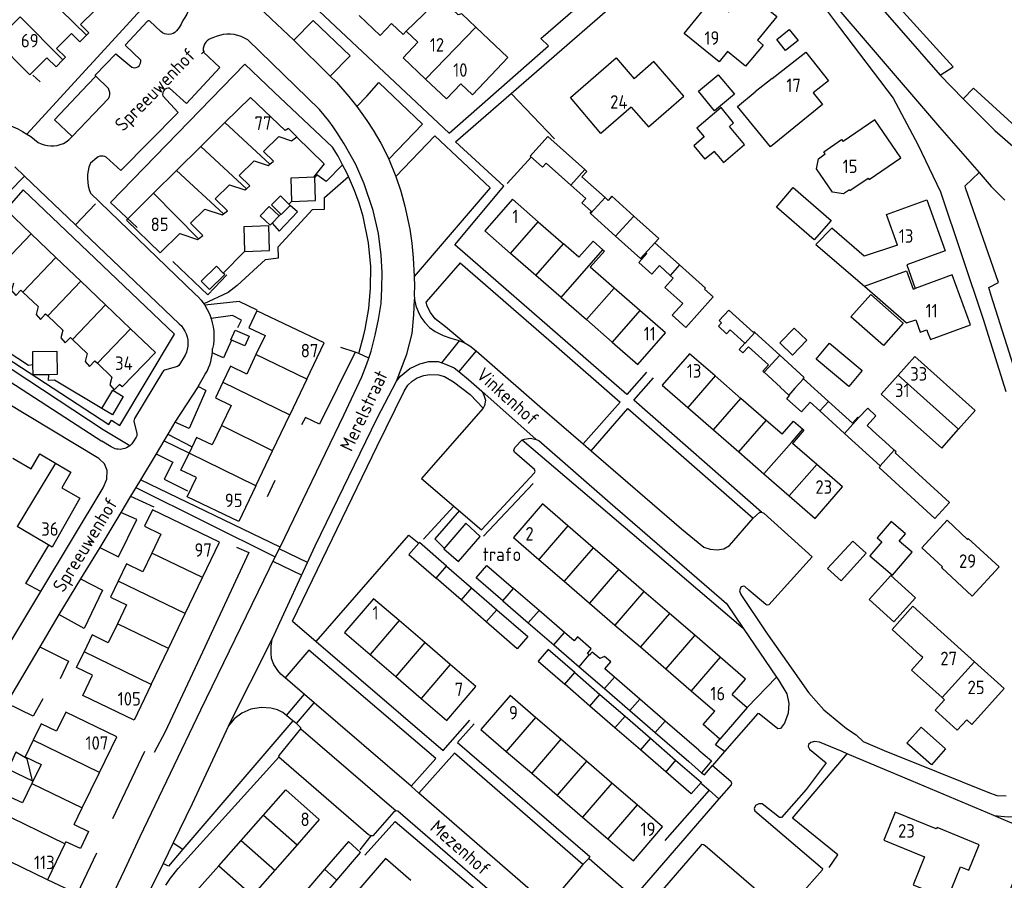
# Model space of a CAD drawing. Header units: metres. Extents: x 226218 to 240385, y 439369 to 449677.
# Tile 42 of 256: x 228462 to 228645, y 440326 to 440485. Entities that reach past the tile are written whole.
import ezdxf

# ---------------------------------------------------------------- set-up
doc = ezdxf.new("R2010")
doc.units = ezdxf.units.M
doc.header["$MEASUREMENT"] = 0
for name, color, linetype in [('DAKRAND', 4, 'Continuous'), ('DAKRAND-BYG', 4, 'Continuous'), ('FUNKTIEAAND', 253, 'Continuous'), ('HEG', 253, 'Continuous'), ('HEK', 253, 'Continuous'), ('HOOFDGEBOUW', 4, 'Continuous'), ('HUISNUMMER', 253, 'Continuous'), ('KANTVERH', 253, 'Continuous'), ('MUUR', 253, 'Continuous'), ('SCHUTTING', 253, 'Continuous'), ('STRAATNAAM', 253, 'Continuous'), ('TUSSENMUUR', 253, 'Continuous')]:
    doc.layers.add(name, color=color, linetype=linetype)
doc.styles.get("Standard").update_dxf_attribs({"font": 'iso.shx'})

msp = doc.modelspace()

# ---------------------------------------------------------------- linework, layer by layer
at = {"layer": 'DAKRAND'}
msp.add_line((228626.41, 440439.97), (228627.98, 440435.57), dxfattribs=at)
for points in [[(228546.45, 440484.05), (228543.89, 440486.49), (228543.2, 440486.34), (228539.91, 440489.46)], [(228473.13, 440484.52), (228474.66, 440482.96), (228474.23, 440482.54)], [(228550.34, 440476.23), (228552.4, 440478.39), (228546.45, 440484.05)], [(228474.23, 440482.54), (228472.98, 440481.31), (228471.45, 440482.86)], [(228598.71, 440481.62), (228599.78, 440480.73), (228596.5, 440476.78), (228593.18, 440479.53)], [(228468.64, 440480.07), (228470.33, 440478.45), (228469.86, 440477.95)], [(228469.86, 440477.95), (228468.63, 440476.67), (228466.89, 440478.33)], [(228575.3, 440469.22), (228578.51, 440465.53), (228585.07, 440471.25), (228579.51, 440477.64), (228575.87, 440474.48)], [(228609.05, 440471.83), (228610.79, 440469.71), (228601.13, 440461.82), (228595, 440469.32), (228598.33, 440472.04)], [(228509.92, 440463.74), (228512.3, 440462.96), (228513.25, 440463.71), (228511.72, 440465.24), (228511.11, 440464.9)], [(228615.79, 440453.88), (228614.68, 440453.11), (228612.67, 440453.46), (228609.69, 440457.75), (228610.02, 440459.64), (228611.29, 440460.53), (228611.02, 440460.92), (228614.34, 440463.23), (228614.63, 440462.82)], [(228508.26, 440458.63), (228508.92, 440459.16), (228507.1, 440460.98)], [(228505.35, 440459.27), (228507.97, 440458.4), (228508.26, 440458.63)], [(228503.9, 440454.08), (228504.55, 440454.59), (228502.58, 440456.55)], [(228500.76, 440454.77), (228503.6, 440453.84), (228503.9, 440454.08)], [(228499.67, 440449.42), (228500.37, 440449.98), (228498.14, 440452.21)], [(228496.18, 440450.29), (228499.42, 440449.23), (228499.67, 440449.42)], [(228495.04, 440444.79), (228495.8, 440445.4), (228493.51, 440447.68)], [(228491.53, 440445.74), (228494.85, 440444.64), (228495.04, 440444.79)], [(228624.72, 440443.62), (228618.55, 440441.59), (228612.52, 440446.74), (228609.57, 440443.74), (228618.56, 440435.98)], [(228565.6, 440441.35), (228568.23, 440444.34), (228570.05, 440442.75)], [(228570.05, 440442.75), (228570.33, 440442.5), (228567.7, 440439.52)], [(228460.68, 440436.58), (228460.33, 440435.19), (228461.15, 440434.28), (228462.06, 440435.26)], [(228618.56, 440435.98), (228626.38, 440429.22), (228628.1, 440429.73), (228628.93, 440427.43), (228630.14, 440427.87)], [(228465.24, 440432.22), (228464.87, 440430.72), (228465.68, 440429.81), (228466.66, 440430.86)], [(228469.84, 440427.83), (228469.48, 440426.38), (228470.29, 440425.47), (228471.24, 440426.49)], [(228474.34, 440423.53), (228473.96, 440421.99), (228474.77, 440421.09), (228475.77, 440422.16)], [(228478.95, 440419.12), (228478.59, 440417.67), (228479.4, 440416.77), (228480.35, 440417.78)], [(228603.28, 440408.54), (228605.39, 440410.96), (228607.12, 440409.47)], [(228607.12, 440409.47), (228607.35, 440409.28), (228605.25, 440406.82)], [(228540.52, 440387.29), (228543.24, 440384.91), (228547.3, 440389.58), (228544.62, 440392), (228540.52, 440387.29)], [(228630.06, 440362.3), (228627.3, 440364.79), (228629.39, 440367.11), (228628.95, 440367.51)], [(228633.43, 440359.27), (228631.67, 440357.31), (228635.79, 440353.6), (228637.55, 440355.55)], [(228471.96, 440336.12), (228474.63, 440334.84), (228473.1, 440331.65), (228470.42, 440332.94)]]:
    msp.add_lwpolyline(points, dxfattribs=at)
at = {"layer": 'DAKRAND-BYG'}
for p, q in [((228594.29, 440466.27), (228592, 440469.12)), ((228591.2, 440460.41), (228592.43, 440458.96)), ((228508.57, 440451.06), (228510.27, 440449.38)), ((228512.03, 440450.97), (228511.77, 440451.22)), ((228508.66, 440447.65), (228509.98, 440449.06)), ((228572.39, 440445.29), (228567.75, 440449.45)), ((228503.41, 440447), (228503.56, 440442.44)), ((228508.33, 440447.29), (228508.66, 440447.65)), ((228577.04, 440441.13), (228572.39, 440445.29)), ((228579.7, 440444.03), (228584.26, 440439.95)), ((228602.85, 440423.2), (228598.24, 440427.4)), ((228464.31, 440421.43), (228464.27, 440423.89)), ((228603.01, 440417.24), (228599.97, 440420.01)), ((228611.88, 440414.63), (228607.28, 440418.83)), ((228608.53, 440414.47), (228610.28, 440412.86)), ((228610.28, 440412.86), (228614.88, 440408.67)), ((228614.88, 440408.67), (228621.48, 440402.65)), ((228620.8, 440408.55), (228619.08, 440410.12)), ((228620.8, 440408.55), (228622.42, 440407.09)), ((228624.11, 440405.55), (228622.42, 440407.09)), ((228541.05, 440384.08), (228545.69, 440380.03)), ((228543.75, 440377.78), (228539.11, 440381.82)), ((228545.69, 440380.03), (228550.35, 440375.98)), ((228558.2, 440375.83), (228553.49, 440379.9)), ((228548.41, 440373.72), (228543.75, 440377.78)), ((228551.51, 440377.6), (228556.21, 440373.53)), ((228562.9, 440371.76), (228558.2, 440375.83)), ((228556.21, 440373.53), (228560.92, 440369.46)), ((228560.92, 440369.46), (228565.63, 440365.4)), ((228565.63, 440365.4), (228570.33, 440361.33)), ((228564.83, 440364.32), (228569.51, 440360.26)), ((228576.89, 440359.4), (228572.18, 440363.47)), ((228567.65, 440358.09), (228562.96, 440362.15)), ((228570.33, 440361.33), (228575.04, 440357.26)), ((228569.51, 440360.26), (228574.15, 440356.23)), ((228581.59, 440355.33), (228576.89, 440359.4)), ((228572.29, 440354.07), (228567.65, 440358.09)), ((228575.04, 440357.26), (228579.75, 440353.2)), ((228574.15, 440356.23), (228578.85, 440352.15)), ((228577, 440350), (228572.29, 440354.07)), ((228587.82, 440349.95), (228581.59, 440355.33)), ((228578.85, 440352.15), (228583.54, 440348.07)), ((228579.75, 440353.2), (228585.97, 440347.81)), ((228581.71, 440345.93), (228577, 440350)), ((228588.36, 440345.74), (228585.97, 440347.81)), ((228518.39, 440327.84), (228514.36, 440323.17)), ((228516.66, 440321.14), (228520.69, 440325.82))]:
    msp.add_line(p, q, dxfattribs=at)
for points in [[(228602.33, 440481.74), (228604.63, 440483.59), (228606.25, 440481.58), (228603.95, 440479.72), (228602.33, 440481.74)], [(228594.45, 440471.59), (228590.78, 440468.54), (228587.77, 440472.17), (228591.44, 440475.21), (228594.45, 440471.59)], [(228592, 440469.12), (228587.47, 440465.3), (228588.83, 440463.69), (228586.89, 440462.04), (228588.98, 440459.57)], [(228592.43, 440458.96), (228596.34, 440462.26), (228593.51, 440465.61), (228594.29, 440466.27)], [(228564.11, 440454.71), (228559.54, 440458.8), (228558.86, 440458.04), (228556.54, 440460.12), (228559.83, 440463.78), (228566.7, 440457.62)], [(228591.2, 440460.41), (228590.76, 440460.98), (228588.98, 440459.57)], [(228516.59, 440456.2), (228512.14, 440456.05), (228512.28, 440451.71)], [(228512.28, 440451.71), (228516.74, 440451.86), (228516.59, 440456.2)], [(228566.7, 440457.62), (228567.08, 440457.28), (228566.17, 440456.27), (228570.45, 440452.43)], [(228567.75, 440449.45), (228567.66, 440449.53), (228567.93, 440449.82), (228566.14, 440451.43), (228566.87, 440452.24), (228564.11, 440454.71)], [(228605.36, 440454.28), (228612.37, 440448.2), (228609.25, 440444.59), (228602.23, 440450.67), (228605.36, 440454.28)], [(228511.77, 440451.22), (228510.23, 440452.74), (228508.57, 440451.06)], [(228575.76, 440449.01), (228571.69, 440452.66), (228571.02, 440451.91), (228570.45, 440452.43)], [(228509.98, 440449.06), (228508.11, 440450.8), (228506.46, 440449.02), (228508.33, 440447.29)], [(228510.27, 440449.38), (228510.36, 440449.29), (228512.03, 440450.97)], [(228579.7, 440444.03), (228580.42, 440444.83), (228575.76, 440449.01)], [(228503.56, 440442.44), (228508.2, 440442.59), (228508.04, 440447.16), (228503.41, 440447)], [(228582.55, 440437.99), (228580.52, 440439.81), (228579.11, 440438.23), (228576.73, 440440.37), (228578.23, 440442.04), (228578.07, 440442.19), (228577.08, 440441.09), (228577.04, 440441.13)], [(228499.62, 440438.4), (228498.33, 440439.72), (228495.49, 440436.93)], [(228584.26, 440439.95), (228589.06, 440435.65), (228588.89, 440435.46), (228590.52, 440434), (228585.43, 440428.33), (228582.91, 440430.59), (228584.85, 440432.75), (228581.52, 440435.73), (228583.1, 440437.49), (228582.55, 440437.99)], [(228495.49, 440436.93), (228497.03, 440435.35), (228499.88, 440438.14), (228499.62, 440438.4)], [(228619.73, 440434.46), (228625.75, 440429.1), (228622.08, 440424.97), (228616.06, 440430.33), (228619.73, 440434.46)], [(228598.24, 440427.4), (228598.08, 440427.54), (228597.97, 440427.41), (228593.4, 440431.57), (228591.62, 440429.62), (228592.08, 440429.21), (228591.48, 440428.55), (228592.98, 440427.17), (228593.65, 440427.9), (228596.39, 440425.4)], [(228503.59, 440424.9), (228501.03, 440426.05), (228501.84, 440427.84), (228504.4, 440426.69), (228503.59, 440424.9)], [(228602.87, 440425.47), (228605.53, 440428.21), (228607.86, 440425.95), (228605.2, 440423.21), (228602.87, 440425.47)], [(228596.39, 440425.4), (228595.33, 440424.24), (228596.02, 440423.61), (228597.06, 440424.75), (228600.76, 440421.38), (228599.72, 440420.24), (228599.97, 440420.01)], [(228612.11, 440425.41), (228618.13, 440420.34), (228615.65, 440417.4), (228609.63, 440422.46), (228612.11, 440425.41)], [(228464.27, 440423.89), (228468.72, 440423.96), (228468.8, 440419.6), (228467.24, 440419.57)], [(228607.28, 440418.83), (228607.2, 440418.9), (228607.37, 440419.08), (228602.85, 440423.2)], [(228467.24, 440419.57), (228464.34, 440419.52), (228464.31, 440421.43)], [(228477.09, 440413.29), (228479.12, 440416.69), (228481.07, 440415.52), (228479.04, 440412.12), (228477.09, 440413.29)], [(228604.57, 440415.79), (228602.97, 440417.2), (228603.01, 440417.24)], [(228608.53, 440414.47), (228606.9, 440412.68), (228604.15, 440415.12), (228604.65, 440415.72), (228604.57, 440415.79)], [(228617.5, 440411.56), (228617.37, 440411.68), (228616.35, 440410.56), (228611.88, 440414.63)], [(228617.5, 440411.56), (228619.19, 440413.34), (228620.7, 440411.91), (228619.08, 440410.12)], [(228621.48, 440402.65), (228621.54, 440402.6), (228621.28, 440402.33), (228631.63, 440392.89), (228634.34, 440395.86), (228624.25, 440405.06), (228624.43, 440405.26), (228624.11, 440405.55)], [(228623.78, 440382.39), (228627.44, 440386.63), (228625.03, 440388.71), (228626.2, 440390.07), (228623.55, 440392.35), (228620.95, 440389.34), (228621.83, 440388.58), (228619.6, 440385.99), (228623.78, 440382.39)], [(228535.91, 440388.35), (228534.05, 440386.22), (228539.11, 440381.82)], [(228541.05, 440384.08), (228536, 440388.46), (228535.91, 440388.35)], [(228618.9, 440386.44), (228614.24, 440381.34), (228611.75, 440383.6), (228616.41, 440388.71), (228618.9, 440386.44)], [(228551.51, 440377.6), (228546.55, 440381.88), (228548.54, 440384.17), (228553.49, 440379.9)], [(228624.01, 440373.74), (228619.45, 440377.88), (228623.48, 440382.32), (228628.04, 440378.19), (228624.01, 440373.74)], [(228550.35, 440375.98), (228556.09, 440370.99), (228554.13, 440368.74), (228548.41, 440373.72)], [(228567.52, 440367.59), (228567.18, 440367.88), (228567.9, 440368.71), (228565.31, 440370.95), (228564.69, 440370.22), (228562.9, 440371.76)], [(228564.83, 440364.32), (228559.88, 440368.62), (228558.01, 440366.43), (228562.96, 440362.15)], [(228572.18, 440363.47), (228570.4, 440365.01), (228571.53, 440366.31), (228570.37, 440367.31), (228569.45, 440366.93), (228568.07, 440368.12), (228567.57, 440367.54), (228567.52, 440367.59)], [(228629.07, 440354.16), (228633.62, 440350.14), (228631.02, 440347.2), (228626.47, 440351.22), (228629.07, 440354.16)], [(228587.82, 440349.95), (228590.22, 440347.93), (228588.36, 440345.74)], [(228461.12, 440349.52), (228459.68, 440346.38), (228464.21, 440344.26), (228463.25, 440348.31), (228461.12, 440349.52)], [(228583.54, 440348.07), (228588.27, 440343.96), (228588.25, 440343.93)], [(228588.25, 440343.93), (228586.45, 440341.83), (228581.71, 440345.93)], [(228520.69, 440325.82), (228525.1, 440330.93), (228522.82, 440332.97), (228518.39, 440327.84)]]:
    msp.add_lwpolyline(points, dxfattribs=at)
at = {"layer": 'HEG'}
for p, q in [((228635.01, 440476.65), (228623.02, 440489.96)), ((228650.28, 440462.22), (228638.81, 440472.74)), ((228561.05, 440463.34), (228553, 440471.74)), ((228524.11, 440423.74), (228521.45, 440424.59)), ((228524.77, 440423.53), (228524.11, 440423.74)), ((228547.88, 440389.61), (228557.11, 440399.39)), ((228602.28, 440363.46), (228596.82, 440357.84)), ((228466.13, 440359.44), (228464.36, 440356.24)), ((228488.81, 440353.34), (228486.79, 440349.51)), ((228479.11, 440337.24), (228485.04, 440349.75)), ((228589.74, 440342.49), (228581.56, 440333.16))]:
    msp.add_line(p, q, dxfattribs=at)
for points in [[(228513.23, 440463.7), (228518.34, 440458.66), (228516.33, 440456.19)], [(228465.75, 440379.33), (228462.95, 440380.85), (228467.24, 440387.96)], [(228592.63, 440349.65), (228590.93, 440350.92), (228591.77, 440351.97)], [(228612.03, 440328.16), (228613.62, 440330.51), (228605.21, 440337.31), (228615.36, 440349.27)]]:
    msp.add_lwpolyline(points, dxfattribs=at)
at = {"layer": 'HEK'}
for p, q in [((228465.67, 440473.87), (228464.3, 440475.15)), ((228509.19, 440399.94), (228507.74, 440396.92))]:
    msp.add_line(p, q, dxfattribs=at)
for points in [[(228464.31, 440421.43), (228463.48, 440421.29), (228457.46, 440425.17), (228456.37, 440425.16), (228456.29, 440426.16)], [(228524.11, 440423.74), (228517.49, 440410.38), (228514.84, 440411.65), (228514.14, 440410.27)], [(228477.09, 440413.29), (228468.32, 440418.53), (228467.2, 440418.48), (228467.24, 440419.57)], [(228516.86, 440370.06), (228534.03, 440389.83), (228535.91, 440388.35)], [(228502.07, 440387.59), (228504.33, 440386.58), (228495.73, 440368.1), (228488.81, 440353.34)], [(228476.09, 440330.79), (228472.52, 440323.28), (228467, 440325.88)]]:
    msp.add_lwpolyline(points, dxfattribs=at)
at = {"layer": 'HOOFDGEBOUW'}
for p, q in [((228473.13, 440484.52), (228475.85, 440487.22)), ((228535.71, 440481.23), (228533.55, 440483.28)), ((228468.64, 440480.07), (228471.45, 440482.86)), ((228601.47, 440474.51), (228598.33, 440472.04)), ((228499.93, 440466.33), (228495.44, 440461.89)), ((228507.1, 440460.98), (228509.92, 440463.74)), ((228495.44, 440461.89), (228490.96, 440457.46)), ((228502.58, 440456.55), (228505.35, 440459.27)), ((228490.96, 440457.46), (228486.69, 440453.23)), ((228498.14, 440452.21), (228500.76, 440454.77)), ((228493.51, 440447.68), (228496.18, 440450.29)), ((228558.03, 440447.95), (228562.73, 440443.85)), ((228468.57, 440441.33), (228463.95, 440445.73)), ((228565.6, 440441.35), (228562.73, 440443.85)), ((228473.18, 440436.92), (228468.57, 440441.33)), ((228557.61, 440437.98), (228552.91, 440442.08)), ((228572.14, 440435.65), (228567.7, 440439.52)), ((228562.31, 440433.88), (228557.61, 440437.98)), ((228477.79, 440432.52), (228473.18, 440436.92)), ((228462.06, 440435.26), (228462.43, 440434.91)), ((228462.43, 440434.91), (228465.24, 440432.22)), ((228576.89, 440431.5), (228572.14, 440435.65)), ((228482.4, 440428.11), (228477.79, 440432.52)), ((228562.31, 440433.88), (228567.02, 440429.78)), ((228466.66, 440430.86), (228467.04, 440430.5)), ((228467.04, 440430.5), (228469.84, 440427.83)), ((228567.02, 440429.78), (228571.78, 440425.63)), ((228630.14, 440427.87), (228630.28, 440427.49)), ((228471.24, 440426.49), (228471.65, 440426.1)), ((228471.65, 440426.1), (228474.34, 440423.53)), ((228475.77, 440422.16), (228476.26, 440421.69)), ((228476.26, 440421.69), (228478.95, 440419.12)), ((228627.92, 440422.95), (228624.81, 440419.46)), ((228627.92, 440422.95), (228639.14, 440412.95)), ((228624.81, 440419.46), (228621.69, 440415.97)), ((228515.11, 440418.72), (228511.96, 440412.12)), ((228595.65, 440415.18), (228590.89, 440419.33)), ((228621.69, 440415.97), (228632.91, 440405.96)), ((228600.34, 440411.09), (228595.65, 440415.18)), ((228508.77, 440405.46), (228511.96, 440412.12)), ((228585.79, 440413.47), (228590.55, 440409.33)), ((228636.02, 440409.46), (228639.14, 440412.95)), ((228603.28, 440408.54), (228600.34, 440411.09)), ((228590.55, 440409.33), (228595.24, 440405.24)), ((228632.91, 440405.96), (228636.02, 440409.46)), ((228609.73, 440402.92), (228605.25, 440406.82)), ((228505.66, 440398.96), (228508.77, 440405.46)), ((228595.24, 440405.24), (228599.93, 440401.16)), ((228599.93, 440401.16), (228604.62, 440397.07)), ((228568.25, 440387.48), (228563.54, 440391.55)), ((228572.96, 440383.42), (228568.25, 440387.48)), ((228558.16, 440385.31), (228562.87, 440381.25)), ((228577.67, 440379.36), (228572.96, 440383.42)), ((228492.57, 440375.26), (228495.78, 440381.94)), ((228562.87, 440381.25), (228567.58, 440377.19)), ((228582.38, 440375.3), (228577.67, 440379.36)), ((228567.58, 440377.19), (228572.29, 440373.12)), ((228489.45, 440368.76), (228492.57, 440375.26)), ((228536.98, 440369.87), (228532.23, 440373.95)), ((228587.09, 440371.23), (228582.38, 440375.3)), ((228572.29, 440373.12), (228577, 440369.06)), ((228638.99, 440366.31), (228632.73, 440371.96)), ((228591.8, 440367.17), (228587.09, 440371.23)), ((228486.24, 440362.1), (228489.45, 440368.76)), ((228541.73, 440365.8), (228536.98, 440369.87)), ((228577, 440369.06), (228581.71, 440365)), ((228526.85, 440367.67), (228531.6, 440363.59)), ((228581.71, 440365), (228586.42, 440360.94)), ((228531.6, 440363.59), (228536.36, 440359.52)), ((228586.42, 440360.94), (228590.8, 440357.16)), ((228630.06, 440362.3), (228632.98, 440359.67)), ((228594.04, 440360.24), (228596.82, 440357.84)), ((228632.98, 440359.67), (228633.43, 440359.27)), ((228596.82, 440357.84), (228591.77, 440351.97)), ((228562.26, 440351.94), (228557.54, 440356)), ((228566.98, 440347.89), (228562.26, 440351.94)), ((228552.12, 440349.69), (228556.84, 440345.63)), ((228571.7, 440343.83), (228566.98, 440347.89)), ((228473.45, 440339.21), (228476.63, 440345.78)), ((228556.84, 440345.63), (228561.55, 440341.58)), ((228576.42, 440339.78), (228571.7, 440343.83)), ((228561.55, 440341.58), (228566.27, 440337.52)), ((228471.96, 440336.12), (228473.45, 440339.21)), ((228502.92, 440333.17), (228507.06, 440337.86)), ((228566.27, 440337.52), (228570.99, 440333.47)), ((228470.24, 440332.57), (228470.42, 440332.94)), ((228498.79, 440328.49), (228502.92, 440333.17)), ((228513.3, 440332.34), (228509.16, 440327.66)), ((228509.16, 440327.66), (228505.02, 440322.98))]:
    msp.add_line(p, q, dxfattribs=at)
for points in [[(228593.18, 440479.53), (228591.59, 440477.58), (228585.1, 440482.89), (228590.37, 440489.34), (228593.41, 440486.86), (228596.54, 440490.69), (228602.29, 440485.99), (228598.71, 440481.62)], [(228466.89, 440478.33), (228463.71, 440475.17), (228457.4, 440481.5), (228461.9, 440485.96)], [(228524.82, 440486.2), (228528.73, 440482.51), (228530.82, 440484.72)], [(228530.82, 440484.72), (228532.99, 440482.68), (228533.55, 440483.28)], [(228535.71, 440481.23), (228532.97, 440478.33), (228537.15, 440474.38)], [(228575.3, 440469.22), (228569.68, 440464.32), (228564.02, 440471.01), (228572.54, 440478.37), (228575.87, 440474.48)], [(228601.47, 440474.51), (228607.7, 440479.42), (228611.91, 440474.08), (228609.05, 440471.83)], [(228550.34, 440476.23), (228545.85, 440471.48), (228543.67, 440473.54)], [(228537.15, 440474.38), (228541.01, 440470.73), (228543.67, 440473.54)], [(228511.11, 440464.9), (228504.65, 440471), (228499.93, 440466.33)], [(228615.79, 440453.88), (228615.89, 440453.73), (228619.28, 440456.05), (228619.46, 440455.78), (228625.32, 440459.78), (228620.51, 440466.83), (228614.63, 440462.82)], [(228486.69, 440453.23), (228481.65, 440448.25), (228487.91, 440442.19), (228491.53, 440445.74)], [(228558.03, 440447.95), (228553.26, 440452.11), (228548.15, 440446.24), (228552.91, 440442.08)], [(228624.72, 440443.62), (228622.66, 440449.3), (228630.13, 440452.02), (228633.56, 440442.57), (228626.41, 440439.97)], [(228463.95, 440445.73), (228459.34, 440450.14), (228453.21, 440443.71), (228456.25, 440440.81)], [(228630.28, 440427.49), (228630.8, 440426.08), (228638.27, 440428.8), (228634.88, 440438.09), (228627.98, 440435.57)], [(228515.11, 440418.72), (228518.34, 440425.47), (228505.86, 440431.42), (228504.34, 440428.26), (228507.37, 440426.82), (228505.68, 440423.29)], [(228571.78, 440425.63), (228576.54, 440421.48), (228581.66, 440427.35), (228576.89, 440431.5)], [(228482.4, 440428.11), (228487.01, 440423.71), (228480.87, 440417.29), (228480.35, 440417.78)], [(228505.68, 440423.29), (228503.96, 440419.7), (228500.97, 440421.13), (228499.55, 440418.17)], [(228590.89, 440419.33), (228586.14, 440423.47), (228581.04, 440417.61), (228585.79, 440413.47)], [(228499.55, 440418.17), (228498.15, 440415.25), (228501.07, 440413.85), (228499.29, 440410.13)], [(228499.29, 440410.13), (228497.58, 440406.55), (228494.66, 440407.95), (228493.27, 440405.04)], [(228460.58, 440404.1), (228463.97, 440402.12), (228465.58, 440404.87), (228468.46, 440403.18)], [(228505.66, 440398.96), (228502.5, 440392.34), (228492.92, 440396.9), (228494.64, 440400.5), (228491.76, 440401.88), (228493.27, 440405.04)], [(228468.46, 440403.18), (228471.35, 440401.49), (228469.67, 440398.61), (228473.02, 440396.65), (228467.88, 440387.59), (228461.35, 440391.4)], [(228604.62, 440397.07), (228609.42, 440392.89), (228614.52, 440398.74), (228609.73, 440402.92)], [(228563.54, 440391.55), (228558.83, 440395.61), (228553.45, 440389.37), (228558.16, 440385.31)], [(228495.78, 440381.94), (228498.93, 440388.5), (228486.46, 440394.52), (228485, 440391.47), (228488.02, 440390.02), (228486.33, 440386.49)], [(228633.03, 440383.96), (228629.21, 440387.44), (228633.91, 440392.56), (228637.7, 440389)], [(228637.7, 440389), (228637.85, 440389.16), (228643.6, 440383.95), (228638.59, 440378.49), (228632.86, 440383.79), (228633.03, 440383.96)], [(228486.33, 440386.49), (228484.66, 440383.02), (228481.66, 440384.46), (228480.11, 440381.25)], [(228480.11, 440381.25), (228478.7, 440378.32), (228481.67, 440376.89), (228479.96, 440373.34)], [(228532.23, 440373.95), (228527.47, 440378.02), (228522.09, 440371.74), (228526.85, 440367.67)], [(228628.95, 440367.51), (228623.7, 440372.32), (228627.58, 440376.61), (228632.73, 440371.96)], [(228479.96, 440373.34), (228478.28, 440369.86), (228475.28, 440371.3), (228473.78, 440368.17)], [(228486.24, 440362.1), (228483.07, 440355.49), (228473.58, 440360.06), (228475.38, 440363.82), (228472.38, 440365.26), (228473.78, 440368.17)], [(228594.04, 440360.24), (228596.51, 440363.11), (228591.8, 440367.17)], [(228536.36, 440359.52), (228541.11, 440355.45), (228546.49, 440361.73), (228541.73, 440365.8)], [(228637.55, 440355.55), (228638.5, 440354.69), (228644.5, 440361.34), (228638.99, 440366.31)], [(228557.54, 440356), (228552.82, 440360.05), (228547.4, 440353.74), (228552.12, 440349.69)], [(228476.63, 440345.78), (228479.85, 440352.42), (228470.4, 440357), (228468.67, 440353.43), (228465.81, 440354.82), (228464.33, 440351.76)], [(228591.77, 440351.97), (228588.65, 440354.66), (228590.8, 440357.16)], [(228464.33, 440351.76), (228462.84, 440348.69), (228465.8, 440347.26), (228464.09, 440343.72)], [(228464.09, 440343.72), (228462.35, 440340.13), (228459.42, 440341.54), (228457.95, 440338.5)], [(228507.06, 440337.86), (228511.2, 440342.54), (228517.43, 440337.03), (228513.3, 440332.34)], [(228570.99, 440333.47), (228575.71, 440329.41), (228581.13, 440335.72), (228576.42, 440339.78)], [(228470.24, 440332.57), (228466.99, 440325.87), (228457.64, 440330.41), (228459.51, 440334.26), (228456.58, 440335.67), (228457.95, 440338.5)], [(228639.87, 440332.38), (228632.08, 440335.59), (228631.89, 440335.31), (228624.3, 440338.43), (228622.19, 440333.21), (228629.71, 440330.16), (228627.59, 440324.94), (228633.99, 440322.35), (228636.38, 440328.26), (228637.94, 440327.63), (228639.87, 440332.38)], [(228505.02, 440322.98), (228500.89, 440318.3), (228494.65, 440323.81), (228498.79, 440328.49)], [(228534.42, 440325.74), (228529.72, 440329.81), (228524.36, 440323.61), (228529.06, 440319.55)]]:
    msp.add_lwpolyline(points, dxfattribs=at)
at = {"layer": 'KANTVERH'}
for p, q in [((228486.78, 440489.97), (228463.17, 440464.22)), ((228485.55, 440485.14), (228481.38, 440480.7)), ((228488.04, 440483.23), (228485.99, 440485.15)), ((228491.45, 440483.98), (228490.93, 440483.34)), ((228517.46, 440468.75), (228504.17, 440481.68)), ((228484.31, 440477.94), (228481.38, 440480.7)), ((228495.56, 440479.07), (228496.15, 440479.63)), ((228519.44, 440474.98), (228523.14, 440478.72)), ((228632.64, 440475.11), (228635.01, 440476.65)), ((228475.99, 440474.96), (228474.51, 440473.38)), ((228478.29, 440472.67), (228475.99, 440474.96)), ((228474.51, 440473.38), (228468.33, 440466.88)), ((228638.81, 440472.74), (228636.88, 440470.72)), ((228471.58, 440463.75), (228478.34, 440470.81)), ((228509.08, 440472), (228519.89, 440461.76)), ((228468.33, 440466.88), (228471.58, 440463.75)), ((228470.97, 440463.12), (228471.58, 440463.75)), ((228472.21, 440447.38), (228462.72, 440456.43)), ((228474.99, 440453.26), (228494.35, 440434.59)), ((228512.28, 440451.71), (228511.77, 440451.22)), ((228509.98, 440449.06), (228510.27, 440449.38)), ((228503.56, 440442.44), (228499.62, 440438.4)), ((228543.55, 440440.31), (228537.27, 440433.08)), ((228496.02, 440432.7), (228496.17, 440432.47)), ((228477.3, 440409.37), (228445.54, 440430.26)), ((228497.36, 440429.99), (228497.27, 440429.98)), ((228454.06, 440426.17), (228478.4, 440410.31)), ((228540.18, 440421.76), (228543.47, 440425.87)), ((228545.39, 440424.92), (228546.52, 440423.97)), ((228492.55, 440423.22), (228491.52, 440421.48)), ((228499.64, 440422.67), (228497.53, 440423.6)), ((228546.52, 440423.97), (228543.31, 440420.15)), ((228454.13, 440422.08), (228477.07, 440407.25)), ((228488.33, 440420.06), (228483.17, 440411.45)), ((228490.89, 440421.01), (228488.97, 440420.5)), ((228494.93, 440417.37), (228495.93, 440419.1)), ((228494.93, 440417.37), (228490.64, 440410.75)), ((228496.36, 440416.63), (228494.93, 440417.38)), ((228557.64, 440407.58), (228547.57, 440416.54)), ((228483.08, 440410.67), (228483.55, 440408.73)), ((228493.28, 440409.57), (228490.64, 440410.75)), ((228482.29, 440406.4), (228477.3, 440409.37)), ((228489.34, 440408.57), (228493.82, 440406.17)), ((228478.8, 440406.21), (228477.07, 440407.25)), ((228483.46, 440407.96), (228482.91, 440407.12)), ((228493.27, 440405.03), (228488.59, 440407.32)), ((228487.14, 440404.9), (228490.27, 440403.33)), ((228510.15, 440387.6), (228484.26, 440400.09)), ((228483.39, 440398.65), (228509.24, 440385.76)), ((228482.42, 440397.05), (228486.73, 440395.07)), ((228483.56, 440392.68), (228480.61, 440394.03)), ((228536.75, 440389.05), (228542.41, 440395.16)), ((228476.69, 440387.5), (228480.15, 440385.77)), ((228515.23, 440384.71), (228509.98, 440387.25)), ((228514.15, 440382.37), (228508.84, 440384.94)), ((228473.15, 440381.7), (228477.21, 440379.61)), ((228473.8, 440372.48), (228469.1, 440375.06)), ((228512.46, 440373.83), (228516.86, 440370.06)), ((228500.57, 440354.45), (228508.69, 440370.51)), ((228465.58, 440369.11), (228470.88, 440366.45)), ((228514.65, 440360.29), (228511.29, 440356.37)), ((228464.36, 440356.24), (228459.39, 440358.64)), ((228513.17, 440354.84), (228516.48, 440358.72)), ((228512.55, 440355.35), (228492.1, 440331.53)), ((228514.01, 440353.85), (228531.68, 440338.67)), ((228592.63, 440349.65), (228590.39, 440347.1)), ((228588.36, 440343.73), (228588.25, 440343.93)), ((228588.36, 440343.73), (228589.74, 440342.49)), ((228589.74, 440342.49), (228591.56, 440340.87)), ((228481.35, 440327.79), (228484.18, 440333.93)), ((228525.01, 440331.46), (228527.04, 440334.01)), ((228490.32, 440332.73), (228492.1, 440331.53)), ((228478.85, 440322.58), (228481.35, 440327.79))]:
    msp.add_line(p, q, dxfattribs=at)
for points in [[(228590.4, 440523.54), (228609.57, 440501.51), (228616.98, 440492.95), (228621.14, 440488.29), (228632.64, 440475.11), (228636.88, 440470.72), (228642.77, 440464.87), (228646.58, 440461.55)], [(228505.36, 440498.37), (228541.53, 440464.4), (228559.97, 440480.59), (228558.51, 440481.96), (228591.34, 440510.29), (228584.17, 440518.72)], [(228586.06, 440519.62), (228599.25, 440504.35), (228619.85, 440480.28), (228632.53, 440465.49), (228639.85, 440457.05), (228642.09, 440454.51), (228644.63, 440451.95)], [(228578.16, 440420.06), (228574.52, 440415.88), (228542.55, 440443.66), (228551.64, 440454.53), (228542.67, 440462.76), (228553, 440471.74), (228580.28, 440495.46), (228587.44, 440501.67), (228593.92, 440507.29)], [(228598.51, 440502.17), (228601.94, 440498.34), (228609.66, 440489.71), (228613.92, 440483.96), (228623.89, 440470.89), (228628.51, 440462.29), (228632.67, 440453.47), (228640.61, 440429.88), (228644.78, 440416.46)], [(228492.04, 440493.03), (228492.45, 440492.46), (228492.8, 440491.85), (228493.07, 440491.2), (228493.27, 440490.53), (228493.39, 440489.84), (228493.43, 440489.15), (228493.4, 440488.45), (228493.28, 440487.76), (228493.09, 440487.08), (228492.83, 440486.43), (228492.49, 440485.82), (228492.08, 440485.25)], [(228500.2, 440493.48), (228508.51, 440485.56), (228512.69, 440481.6), (228519.44, 440474.98)], [(228485.99, 440485.15), (228485.85, 440485.22), (228485.69, 440485.22), (228485.55, 440485.14)], [(228492.08, 440485.25), (228491.8, 440484.6), (228491.45, 440483.98)], [(228512.69, 440481.6), (228516.28, 440485.29), (228523.14, 440478.72)], [(228490.93, 440483.34), (228490.63, 440483.08), (228490.29, 440482.88), (228489.91, 440482.75), (228489.51, 440482.7), (228489.11, 440482.72), (228488.72, 440482.82), (228488.36, 440482.99), (228488.04, 440483.23)], [(228497.67, 440482.04), (228497.29, 440481.92), (228496.94, 440481.75), (228496.63, 440481.51), (228496.36, 440481.23), (228496.15, 440480.9), (228496, 440480.54), (228495.91, 440480.16), (228495.89, 440479.77), (228495.94, 440479.38)], [(228504.17, 440481.68), (228503.58, 440482.02), (228502.95, 440482.3), (228502.31, 440482.51), (228501.64, 440482.65), (228500.96, 440482.72), (228500.28, 440482.72), (228499.61, 440482.65), (228498.94, 440482.52), (228498.29, 440482.31), (228497.67, 440482.04)], [(228475.99, 440474.96), (228475.82, 440475.12), (228479.68, 440479.07), (228482.63, 440476.64)], [(228482.63, 440476.64), (228482.9, 440476.54), (228483.19, 440476.52), (228483.48, 440476.57), (228483.75, 440476.69), (228483.98, 440476.87), (228484.16, 440477.1), (228484.28, 440477.36), (228484.33, 440477.65), (228484.31, 440477.94)], [(228495.94, 440479.38), (228498.98, 440476.54), (228492.78, 440469.85), (228489.66, 440472.7)], [(228509.08, 440472), (228503.64, 440477.15), (228478.72, 440451.54), (228483.61, 440446.89)], [(228519.44, 440474.98), (228520.61, 440473.84), (228522.88, 440471.17), (228524.41, 440469.31), (228526.22, 440466.74), (228527.41, 440464.95), (228528.83, 440462.52), (228529.96, 440460.38), (228530.32, 440459.56), (228531.65, 440456.32), (228532.54, 440453.61), (228533.32, 440450.86), (228534.23, 440446.58), (228534.57, 440443.98), (228534.84, 440441.22), (228535.05, 440437.8), (228535.07, 440435.99), (228535.02, 440434.52), (228535.11, 440433.49), (228535.33, 440432.37), (228535.76, 440431.28), (228536.27, 440430.25), (228536.99, 440429.27), (228537.86, 440428.33), (228538.92, 440427.57), (228540.4, 440426.86), (228541.83, 440426.36), (228543.14, 440426), (228543.47, 440425.87)], [(228478.34, 440470.81), (228478.48, 440471.17), (228478.55, 440471.55), (228478.54, 440471.94), (228478.45, 440472.31), (228478.29, 440472.67)], [(228489.66, 440472.7), (228489.38, 440472.72), (228489.1, 440472.66), (228488.84, 440472.54), (228488.62, 440472.35), (228488.46, 440472.12), (228488.37, 440471.85), (228488.34, 440471.56), (228488.39, 440471.28)], [(228524.41, 440469.31), (228526.28, 440471.24), (228528.5, 440473.76), (228536.58, 440466.07), (228530.32, 440459.56)], [(228488.39, 440471.28), (228491.24, 440468.23), (228480.6, 440457.44), (228477.89, 440459.94)], [(228521.46, 440463.25), (228520.75, 440464.41), (228519.99, 440465.54), (228519.19, 440466.64), (228518.35, 440467.71), (228517.46, 440468.75)], [(228459.78, 440465.9), (228460.66, 440465.55), (228461.52, 440465.15), (228462.36, 440464.71), (228463.17, 440464.22)], [(228463.17, 440464.22), (228463.9, 440463.73), (228464.6, 440463.21), (228465.28, 440462.65)], [(228484.18, 440333.93), (228495.48, 440357.39), (228509.24, 440385.76), (228510.15, 440387.6), (228521.97, 440412.07), (228525.32, 440419.19), (228526.24, 440421.57), (228526.61, 440422.62), (228527.07, 440423.95), (228527.81, 440426.89), (228528.43, 440429.84), (228528.88, 440432.8), (228529.06, 440435.54), (228529.08, 440438.52), (228528.89, 440441.73), (228528.39, 440445.78), (228527.44, 440450), (228525.76, 440454.96), (228524.19, 440458.55), (228522.05, 440462.39), (228521.46, 440463.25)], [(228531.65, 440456.32), (228538.88, 440463.89), (228549.11, 440454.26), (228535.05, 440437.8)], [(228465.28, 440462.65), (228465.82, 440462.39), (228466.4, 440462.19), (228466.99, 440462.06), (228467.59, 440462), (228468.2, 440462.02), (228468.8, 440462.1), (228469.38, 440462.26), (228469.95, 440462.48), (228470.48, 440462.77), (228470.97, 440463.12)], [(228521.74, 440458.52), (228520.9, 440460.14), (228519.89, 440461.76)], [(228476.15, 440459.8), (228474.98, 440458.81), (228474.93, 440458.71)], [(228477.89, 440459.94), (228477.61, 440460.06), (228477.31, 440460.12), (228477, 440460.13), (228476.7, 440460.08), (228476.41, 440459.97), (228476.15, 440459.8)], [(228460.94, 440458.15), (228462.72, 440456.43), (228459.9, 440453.47), (228447.3, 440456.57), (228447.63, 440457.9)], [(228474.93, 440458.71), (228474.7, 440458.05), (228474.54, 440457.37), (228474.44, 440456.68), (228474.42, 440455.98), (228474.46, 440455.28), (228474.57, 440454.59), (228474.75, 440453.91), (228474.99, 440453.26)], [(228521.74, 440458.52), (228518.73, 440455.4), (228516.99, 440456.65), (228516.59, 440456.2)], [(228522.83, 440456.31), (228522.52, 440456.99), (228521.74, 440458.52)], [(228502.22, 440436.13), (228507.45, 440440.97), (228509.83, 440441.27), (228509.79, 440443.3), (228516.16, 440450.19), (228518.4, 440450.3), (228518.39, 440452.45), (228522.83, 440456.31)], [(228526.61, 440422.62), (228524.77, 440423.53), (228525.68, 440426.95), (228525.95, 440427.99), (228526.61, 440431.84), (228526.91, 440435.61), (228526.98, 440439.63), (228526.55, 440444.02), (228525.56, 440448.91), (228524.84, 440451.4), (228523.99, 440453.72), (228522.83, 440456.31)], [(228641.68, 440435.73), (228643.43, 440436.7), (228637.3, 440454.26), (228637.27, 440454.61), (228639.85, 440457.05)], [(228478.4, 440410.31), (228478.86, 440411.11), (228480.43, 440410.16), (228490.56, 440427.08), (228462.49, 440453.86), (228458.04, 440448.87), (228450.57, 440450.71), (228449.42, 440445.83)], [(228475.9, 440451.25), (228472.21, 440447.38), (228491.44, 440429.03)], [(228508.66, 440447.65), (228509.98, 440446.21), (228513.38, 440449.8), (228512.03, 440450.97)], [(228490.26, 440440.55), (228496.73, 440434.39), (228500.27, 440438.12)], [(228543.55, 440440.31), (228561.41, 440424.78), (228573.28, 440414.5), (228566.39, 440406.73)], [(228502.22, 440436.13), (228500.54, 440434.84), (228496.02, 440432.7)], [(228494.35, 440434.59), (228494.96, 440434), (228495.51, 440433.37), (228496.02, 440432.7)], [(228658.25, 440355.84), (228658.2, 440356.02), (228657.8, 440356.35), (228656.84, 440356.96), (228656.59, 440357.62), (228656.45, 440358.33), (228654.03, 440384.13), (228649.14, 440418.7), (228647.11, 440418.49), (228642.11, 440434.24), (228641.68, 440435.73)], [(228505.92, 440431.57), (228502.56, 440433.18), (228496.17, 440432.47)], [(228496.17, 440432.47), (228496.64, 440431.68), (228497.03, 440430.85), (228497.36, 440429.99)], [(228531.73, 440418.38), (228533.67, 440423.35), (228534.64, 440427.22), (228534.98, 440430.68), (228535.11, 440433.49)], [(228544.32, 440425.55), (228540.83, 440428.43), (228538.94, 440429.96), (228538.07, 440431.13), (228537.45, 440432.28), (228537.27, 440433.08)], [(228502.97, 440429.71), (228501.34, 440430.53), (228497.36, 440429.99)], [(228491.44, 440429.03), (228491.85, 440428.62), (228492.2, 440428.16), (228492.5, 440427.67), (228492.74, 440427.14), (228492.92, 440426.59), (228493.02, 440426.02), (228493.06, 440425.45), (228493.04, 440424.87), (228492.94, 440424.3), (228492.78, 440423.75), (228492.55, 440423.22)], [(228497.36, 440429.99), (228497.58, 440429.21), (228497.74, 440428.42), (228497.84, 440427.62), (228497.89, 440426.81), (228497.86, 440426), (228497.78, 440425.2), (228497.64, 440424.41)], [(228543.47, 440425.87), (228544.32, 440425.55), (228545.39, 440424.92)], [(228497.45, 440422.69), (228497.55, 440423.26), (228497.61, 440423.83), (228497.64, 440424.41)], [(228546.52, 440423.97), (228548.54, 440422.27), (228558.34, 440413.7), (228566.39, 440406.73), (228567.9, 440405.43), (228584.64, 440390.97), (228588.78, 440387.58), (228589.95, 440387.19), (228591.27, 440387.08), (228592.47, 440387.28), (228593.52, 440387.89), (228597.95, 440392.93), (228599.18, 440394.04), (228599.48, 440394.06), (228599.88, 440393.86), (228608.88, 440385.79), (228600.84, 440376.89), (228600.55, 440376.84), (228600.26, 440376.93)], [(228458.52, 440367.28), (228465.75, 440379.33), (228477.3, 440398.61), (228478, 440400.2), (228478.08, 440401.82), (228477.6, 440403.02), (228476.51, 440404.02), (228454.82, 440417.06), (228446.7, 440421.72), (228445.84, 440421.91), (228445.13, 440422.07), (228444.43, 440422.08), (228443.93, 440421.97), (228443.54, 440421.51), (228438.43, 440400.78), (228436.92, 440394.46)], [(228491.52, 440421.48), (228491.36, 440421.27), (228491.14, 440421.11), (228490.89, 440421.01)], [(228496.87, 440420.82), (228497.11, 440421.43), (228497.3, 440422.05), (228497.45, 440422.69)], [(228528.19, 440411.53), (228531.73, 440418.38), (228532.51, 440419.28), (228534.2, 440420.75), (228536.08, 440421.58), (228537.77, 440422), (228539.49, 440422.01), (228540.18, 440421.76)], [(228540.18, 440421.76), (228540.82, 440421.53), (228542.46, 440420.83), (228543.31, 440420.15)], [(228488.97, 440420.5), (228488.72, 440420.41), (228488.5, 440420.26), (228488.33, 440420.06)], [(228495.93, 440419.1), (228496.28, 440419.65), (228496.6, 440420.22), (228496.87, 440420.82)], [(228512.46, 440373.83), (228528.14, 440406.34), (228533.15, 440416.5), (228533.88, 440417.63), (228534.64, 440418.37), (228535.57, 440419), (228536.8, 440419.41), (228537.92, 440419.59), (228539.52, 440419.55), (228540.65, 440419.26), (228542.36, 440418.24), (228545.42, 440415.89), (228547.85, 440413.36)], [(228543.31, 440420.15), (228545.1, 440418.7), (228547.57, 440416.54), (228547.92, 440415.96), (228548.26, 440414.87), (228548.06, 440413.84), (228547.85, 440413.36), (228536.38, 440400.29), (228547.51, 440390.82)], [(228599.48, 440394.06), (228575.78, 440414.85), (228579.43, 440419.01)], [(228567.9, 440405.43), (228574.66, 440413.27), (228597.95, 440392.93)], [(228490.64, 440410.75), (228489.34, 440408.57), (228488.59, 440407.32), (228487.14, 440404.9), (228484.26, 440400.09), (228483.39, 440398.65), (228482.42, 440397.05), (228480.61, 440394.03), (228476.69, 440387.5), (228473.15, 440381.7), (228469.1, 440375.06), (228465.58, 440369.11), (228459.39, 440358.64), (228455.85, 440352.81), (228451.8, 440346.14)], [(228483.17, 440411.45), (228483.07, 440411.2), (228483.03, 440410.93), (228483.08, 440410.67)], [(228508.47, 440369.2), (228508.69, 440370.51), (228516.65, 440387.81), (228528.19, 440411.53)], [(228483.55, 440408.73), (228483.59, 440408.47), (228483.56, 440408.21), (228483.46, 440407.96)], [(228482.64, 440406.72), (228482.48, 440406.55), (228482.29, 440406.4)], [(228482.91, 440407.12), (228482.79, 440406.92), (228482.64, 440406.72)], [(228547.51, 440390.82), (228557.35, 440401.34), (228557.48, 440401.63), (228557.36, 440401.97), (228553.67, 440405.2), (228553.51, 440405.51), (228553.72, 440406.04), (228555.07, 440407.46), (228555.53, 440407.61), (228556.61, 440407.77), (228557.64, 440407.58), (228558.15, 440407.36), (228571.41, 440395.79), (228593, 440377.11), (228596.09, 440372.57), (228602.28, 440363.46)], [(228555.07, 440407.46), (228575.48, 440390.09), (228596.09, 440372.57)], [(228479.28, 440405.93), (228479.03, 440406.06), (228478.8, 440406.21)], [(228479.81, 440405.78), (228479.54, 440405.84), (228479.28, 440405.93)], [(228480.48, 440405.72), (228480.14, 440405.73), (228479.81, 440405.78)], [(228481.05, 440405.8), (228480.77, 440405.74), (228480.48, 440405.72)], [(228481.63, 440406.01), (228481.35, 440405.89), (228481.05, 440405.8)], [(228482.29, 440406.4), (228481.97, 440406.19), (228481.63, 440406.01)], [(228543.42, 440394.35), (228538.86, 440389.15), (228540.54, 440387.45)], [(228600.26, 440376.93), (228597.14, 440379.63), (228596.39, 440380.29), (228596.07, 440380.35), (228595.67, 440380.13), (228595.41, 440379.5), (228595.61, 440378.8), (228600.3, 440371.87), (228605.26, 440364.75), (228608.21, 440360.62), (228611.05, 440357.43), (228615.27, 440353.96), (228617.01, 440352.74)], [(228516.86, 440370.06), (228540.41, 440349.88), (228545.38, 440355.48)], [(228516.48, 440358.72), (228511.09, 440363.35), (228510.3, 440364.04), (228509.71, 440364.72), (228509.02, 440365.81), (228508.57, 440366.92), (228508.47, 440367.89), (228508.47, 440369.2)], [(228534.47, 440343.24), (228539.06, 440348.4), (228515.5, 440368.48), (228511.09, 440363.35)], [(228602.28, 440363.46), (228602.59, 440363.01), (228604.17, 440360.38), (228604.56, 440358.6), (228604.43, 440356.77), (228603.75, 440354.95), (228603.01, 440353.96), (228602.48, 440353.85), (228599.07, 440356.67), (228598.78, 440356.7), (228592.63, 440349.65)], [(228513.17, 440354.84), (228512.55, 440355.35), (228510.64, 440356.9), (228509.7, 440357.38), (228508.41, 440357.73), (228506.66, 440357.81), (228504.7, 440357.51), (228503.04, 440356.76), (228501.64, 440355.74), (228500.57, 440354.45), (228493.87, 440339.97), (228490.32, 440332.73)], [(228575.4, 440322.86), (228567.51, 440329.77), (228567.36, 440329.78), (228566.32, 440328.7), (228561.63, 440323.16), (228561.08, 440322.75), (228560.13, 440322.37), (228559.26, 440322.33), (228558.08, 440322.78), (228557.02, 440323.59), (228535.89, 440341.93), (228534.47, 440343.24), (228516.48, 440358.72)], [(228588.14, 440332.2), (228567.72, 440308.55), (228567.47, 440308.39), (228567.14, 440308.33), (228554.15, 440319.44), (228532.02, 440338.61), (228531.68, 440338.67), (228531.28, 440338.51), (228527.38, 440334.06), (228527.04, 440334.01), (228526.53, 440334.2), (228509.94, 440348.63), (228509.98, 440348.95), (228514.01, 440353.85), (228514.03, 440354.09), (228513.77, 440354.33), (228513.17, 440354.84)], [(228546.19, 440354.78), (228543.08, 440351.35), (228567.65, 440330.18), (228567.36, 440329.78)], [(228644.87, 440341.36), (228643.22, 440341.43), (228641.52, 440342.07), (228627.24, 440347.79), (228622.75, 440349.6), (228618.43, 440351.49), (228617.01, 440352.74)], [(228615.36, 440349.27), (228614.43, 440349.67), (228610.22, 440351.4), (228609.32, 440351.54), (228608.6, 440351.35), (228608.18, 440350.95), (228608.12, 440350.62), (228608.4, 440350.08), (228611.48, 440347.59), (228607.76, 440342.62)], [(228488.95, 440324.89), (228489.82, 440326.2), (228491.27, 440327.94), (228509.94, 440348.63)], [(228566.32, 440328.7), (228542.52, 440349.34), (228535.89, 440341.93)], [(228630.67, 440286.1), (228639.18, 440307.98), (228646.15, 440325.38), (228649.26, 440333.29), (228648.52, 440335.29), (228642.59, 440337.79), (228627.31, 440344.21), (228615.8, 440349.08), (228615.36, 440349.27)], [(228590.39, 440347.1), (228593.78, 440344.16), (228593.92, 440343.81), (228593.83, 440343.47), (228591.56, 440340.87), (228576.16, 440323.09), (228575.81, 440322.86), (228575.4, 440322.86)], [(228588.36, 440345.74), (228588.91, 440345.35), (228590.39, 440347.1)], [(228607.76, 440342.62), (228603.16, 440337.42), (228602.84, 440337.41), (228599.6, 440339.94), (228598.96, 440339.97), (228598.39, 440339.65), (228598.13, 440339.11), (228598.25, 440338.67), (228610.82, 440327.94), (228610.75, 440327.64), (228605.07, 440321.23), (228603.69, 440319.75), (228603.4, 440319.81), (228589.04, 440332.2), (228588.71, 440332.39), (228588.35, 440332.45), (228588.14, 440332.2)], [(228642.59, 440337.79), (228645.23, 440337.57), (228646.64, 440337.7), (228648.29, 440338.1)], [(228525.88, 440330.44), (228531.48, 440336.66), (228566.21, 440307.2), (228571.68, 440302.11)], [(228490.32, 440332.73), (228488.44, 440328.88), (228483.52, 440318.85), (228477.48, 440306.11), (228476.95, 440304.5), (228476.89, 440303.55), (228476.97, 440302.07)], [(228492.1, 440331.53), (228489.42, 440328.41), (228488.44, 440328.88)]]:
    msp.add_lwpolyline(points, dxfattribs=at)
at = {"layer": 'MUUR'}
for p, q in [((228502.29, 440428.33), (228502.97, 440429.71)), ((228501.16, 440425.96), (228499.64, 440422.67)), ((228496.36, 440416.63), (228493.28, 440409.57)), ((228480.15, 440385.77), (228483.56, 440392.68)), ((228477.21, 440379.61), (228473.8, 440372.48)), ((228470.88, 440366.45), (228469.35, 440363.17))]:
    msp.add_line(p, q, dxfattribs=at)
msp.add_lwpolyline([(228490.27, 440403.33), (228488.62, 440400.19), (228492.95, 440398.05)], dxfattribs=at)
at = {"layer": 'SCHUTTING'}
msp.add_line((228552.3, 440455.03), (228556.74, 440459.94), dxfattribs=at)
at = {"layer": 'TUSSENMUUR'}
for p, q in [((228474.23, 440482.54), (228466.29, 440490.32)), ((228533.55, 440483.28), (228539.91, 440489.46)), ((228469.86, 440477.95), (228461.9, 440485.96)), ((228546.45, 440484.05), (228537.15, 440474.38)), ((228499.93, 440466.33), (228508.26, 440458.63)), ((228503.9, 440454.08), (228495.44, 440461.89)), ((228490.96, 440457.46), (228499.67, 440449.42)), ((228564.11, 440454.71), (228566.7, 440457.62)), ((228495.04, 440444.79), (228486.69, 440453.23)), ((228567.75, 440449.45), (228570.45, 440452.43)), ((228572.39, 440445.29), (228575.76, 440449.01)), ((228552.91, 440442.08), (228558.03, 440447.95)), ((228457.82, 440439.31), (228463.95, 440445.73)), ((228557.61, 440437.98), (228562.73, 440443.85)), ((228462.43, 440434.91), (228468.57, 440441.33)), ((228562.31, 440433.88), (228570.05, 440442.75)), ((228584.26, 440439.95), (228582.55, 440437.99)), ((228467.04, 440430.5), (228473.18, 440436.92)), ((228567.02, 440429.78), (228572.14, 440435.65)), ((228471.65, 440426.1), (228477.79, 440432.52)), ((228576.89, 440431.5), (228571.78, 440425.63)), ((228476.26, 440421.69), (228482.4, 440428.11)), ((228515.11, 440418.72), (228505.68, 440423.29)), ((228599.97, 440420.01), (228602.85, 440423.2)), ((228636.02, 440409.46), (228624.81, 440419.46)), ((228499.55, 440418.17), (228511.96, 440412.12)), ((228590.89, 440419.33), (228585.79, 440413.47)), ((228605.68, 440417.06), (228607.28, 440418.83)), ((228605.68, 440417.06), (228604.57, 440415.79)), ((228590.55, 440409.33), (228595.65, 440415.18)), ((228610.28, 440412.86), (228611.88, 440414.63)), ((228595.24, 440405.24), (228600.34, 440411.09)), ((228614.88, 440408.67), (228617.5, 440411.56)), ((228508.77, 440405.46), (228499.29, 440410.13)), ((228605.03, 440407.01), (228607.12, 440409.47)), ((228599.93, 440401.16), (228605.03, 440407.01)), ((228505.66, 440398.96), (228493.27, 440405.04)), ((228621.48, 440402.65), (228624.11, 440405.55)), ((228468.46, 440403.18), (228461.35, 440391.4)), ((228604.62, 440397.07), (228609.73, 440402.92)), ((228563.54, 440391.55), (228558.16, 440385.31)), ((228495.78, 440381.94), (228486.33, 440386.49)), ((228568.25, 440387.48), (228562.87, 440381.25)), ((228539.11, 440381.82), (228541.05, 440384.08)), ((228572.96, 440383.42), (228567.58, 440377.19)), ((228492.57, 440375.26), (228480.11, 440381.25)), ((228545.69, 440380.03), (228543.75, 440377.78)), ((228551.51, 440377.6), (228553.49, 440379.9)), ((228577.67, 440379.36), (228572.29, 440373.12)), ((228548.41, 440373.72), (228550.35, 440375.98)), ((228556.21, 440373.53), (228558.2, 440375.83)), ((228532.23, 440373.95), (228526.85, 440367.67)), ((228582.38, 440375.3), (228577, 440369.06)), ((228489.45, 440368.76), (228479.96, 440373.34)), ((228560.92, 440369.46), (228562.9, 440371.76)), ((228587.09, 440371.23), (228581.71, 440365)), ((228536.98, 440369.87), (228531.6, 440363.59)), ((228486.24, 440362.1), (228473.78, 440368.17)), ((228565.63, 440365.4), (228567.52, 440367.59)), ((228591.8, 440367.17), (228586.42, 440360.94)), ((228541.73, 440365.8), (228536.36, 440359.52)), ((228632.98, 440359.67), (228638.99, 440366.31)), ((228562.96, 440362.15), (228564.83, 440364.32)), ((228570.33, 440361.33), (228572.18, 440363.47)), ((228567.65, 440358.09), (228569.51, 440360.26)), ((228575.04, 440357.26), (228576.89, 440359.4)), ((228557.54, 440356), (228552.12, 440349.69)), ((228574.15, 440356.23), (228572.29, 440354.07)), ((228579.75, 440353.2), (228581.59, 440355.33)), ((228476.63, 440345.78), (228464.33, 440351.76)), ((228562.26, 440351.94), (228556.84, 440345.63)), ((228578.85, 440352.15), (228577, 440350)), ((228566.98, 440347.89), (228561.55, 440341.58)), ((228583.54, 440348.07), (228581.71, 440345.93)), ((228464.09, 440343.72), (228473.45, 440339.21)), ((228571.7, 440343.83), (228566.27, 440337.52)), ((228576.42, 440339.78), (228570.99, 440333.47)), ((228470.24, 440332.57), (228457.95, 440338.5)), ((228507.06, 440337.86), (228513.3, 440332.34)), ((228502.92, 440333.17), (228509.16, 440327.66)), ((228498.79, 440328.49), (228505.02, 440322.98)), ((228520.69, 440325.82), (228518.39, 440327.84))]:
    msp.add_line(p, q, dxfattribs=at)
for points in [[(228577.04, 440441.13), (228579.68, 440444.05), (228579.7, 440444.03)], [(228618.56, 440435.98), (228626.38, 440438.83), (228627.61, 440435.44), (228627.98, 440435.57)], [(228598.24, 440427.4), (228596.41, 440425.38), (228596.39, 440425.4)]]:
    msp.add_lwpolyline(points, dxfattribs=at)

# ---------------------------------------------------------------- texts
at = {"layer": 'FUNKTIEAAND'}
msp.add_text('trafo', height=2.5, dxfattribs=at).set_placement((228547.76, 440385))
at = {"layer": 'HUISNUMMER'}
for s, p in [('19', (228588.88, 440480.78)), ('69', (228462.07, 440480.29)), ('12', (228537.93, 440479.51)), ('10', (228542.26, 440474.84)), ('17', (228604.08, 440472.01)), ('24', (228571.39, 440468.92)), ('77', (228505.41, 440464.98)), ('15', (228614.53, 440456.97)), ('85', (228486.14, 440446.22)), ('1', (228553.25, 440447.68)), ('13', (228624.95, 440444.05)), ('11', (228629.92, 440430.19)), ('11', (228577.61, 440425.93)), ('87', (228513.99, 440422.79)), ('34', (228479.54, 440420.45)), ('13', (228585.61, 440419.02)), ('33', (228627.07, 440418.47)), ('31', (228624.23, 440415.43)), ('23', (228609.47, 440397.48)), ('95', (228499.9, 440395.01)), ('36', (228465.84, 440389.7)), ('2', (228555.67, 440388.81)), ('97', (228494.27, 440385.8)), ('29', (228636.11, 440383.74)), ('1', (228527.3, 440374.14)), ('27', (228632.65, 440365.68)), ('25', (228637.7, 440360.32)), ('7', (228542.55, 440359.94)), ('16', (228589.99, 440359.17)), ('105', (228480.02, 440358.19)), ('9', (228552.62, 440355.62)), ('107', (228474.05, 440350.01)), ('8', (228513.94, 440335.84)), ('19', (228577.03, 440334.01)), ('23', (228624.81, 440333.7)), ('113', (228464.5, 440327.85))]:
    msp.add_text(s, height=2.5, dxfattribs=at).set_placement(p)
at = {"layer": 'STRAATNAAM'}
for s, rotation, p in [('Spreeuwenhof', 45.9325, (228481.04, 440464.54)), ('Merelstraat', 64.7165, (228523.4, 440405.15)), ('Vinkenhof', 318.1192, (228546.38, 440419.23)), ('Spreeuwenhof', 58.6628, (228469.95, 440379)), ('Mezenhof', 318.6901, (228537.8, 440335.27))]:
    msp.add_text(s, height=2.5, rotation=rotation, dxfattribs=at).set_placement(p)

doc.saveas('drawing.dxf')
